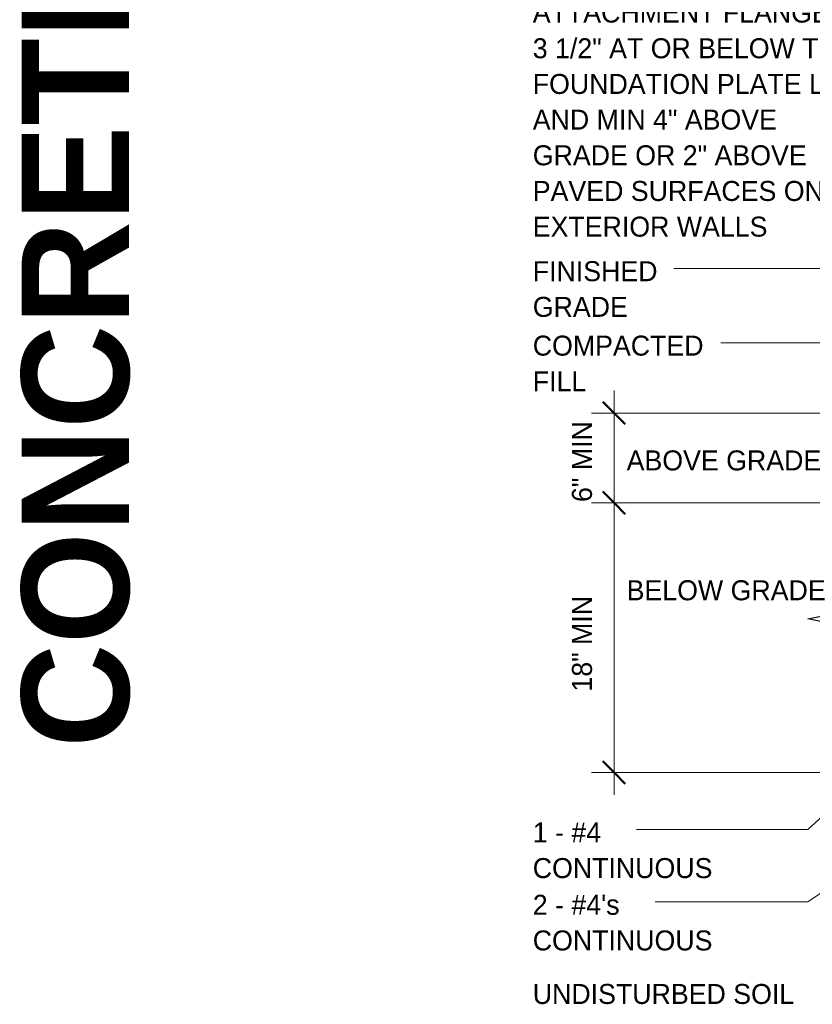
# Model space of a CAD drawing. Header units: inches. Extents: x 185 to 1314, y -40 to 187.
# Tile 15 of 28: x 884 to 937, y -32 to 33. Entities that reach past the tile are written whole.
import ezdxf

# ---------------------------------------------------------------- set-up
doc = ezdxf.new("R2010")
doc.units = ezdxf.units.IN
doc.header["$MEASUREMENT"] = 0
doc.layers.add('A-ANNO-DIMS', color=1, linetype='Continuous')
for name, color, linetype, lineweight in [('A-ANNO-DIMS-16', 1, 'Continuous', 9), ('A-ANNO-TEXT', 2, 'Continuous', 9), ('A-DETL-GENF', 3, 'Continuous', 9)]:
    doc.layers.add(name, color=color, linetype=linetype, lineweight=lineweight)
doc.dimstyles.new('Linear_-_3_32__SBT_INCH_INCREM', dxfattribs={"dimscale": 12, "dimtxt": 0.125, "dimasz": 0.18, "dimexe": 0.125, "dimexo": 0.005208, "dimgap": 0.083333, "dimtad": 1, "dimtoh": 1, "dimdec": 0, "dimzin": 1, "dimdsep": 46, "dimlunit": 5, "dimtxsty": 'Standard', "dimtsz": 0.088388, "dimcen": 0.09, "dimdle": 0.125, "dimazin": 0, "dimtfac": 1, "dimtdec": 0, "dimtmove": 0, "dimatfit": 3, "dimfxl": 0, "dimtvp": 1, "dimtolj": 1, "dimtzin": 0, "dimarcsym": 0})

# ---------------------------------------------------------------- blocks, each defined once
blk = doc.blocks.new('Break Line1 - B_OF_SHINGLE3')
at = {"layer": 'A-DETL-GENF', "lineweight": 30}
for p, q in [((0.5, 2.5), (-0.5, -2.5)), ((1, 0), (0.5, 2.5)), ((-1, 0), (-10.857, 0)), ((-0.5, -2.5), (-1, 0)), ((10.242, 0), (1, 0))]:
    blk.add_line(p, q, dxfattribs=at)
blk = doc.blocks.new('DIMBLOCK58-TYPI_OF_SHINGLE0')
at = {"layer": 'A-ANNO-DIMS-16'}
for p, q in [((923.436, -18.5), (923.436, 2.5)), ((952.869, 1), (921.936, 1)), ((923.436, 1), (952.869, 1)), ((948.869, -17), (921.936, -17)), ((923.436, -17), (948.869, -17))]:
    blk.add_line(p, q, dxfattribs=at)
at = {"layer": 'A-ANNO-DIMS-16', "lineweight": 50}
for p, q in [((923.436, 1), (922.686, 1.75)), ((923.436, 1), (924.186, 0.25)), ((923.436, -17), (922.686, -16.25)), ((923.436, -17), (924.186, -17.75))]:
    blk.add_line(p, q, dxfattribs=at)
at = {"layer": 'A-ANNO-DIMS-16', "color": 0, "insert": (920.625, -11.595), "char_height": 1.33411, "width": 8.62857, "attachment_point": 1, "rotation": 90, "line_spacing_factor": 1.070803}
blk.add_mtext('\\fStylus BT|b0|i0|c0|p34|;18" MIN', dxfattribs=at)
blk = doc.blocks.new('DIMBLOCK59-TYPI_OF_SHINGLE0')
at = {"layer": 'A-ANNO-DIMS-16'}
for p, q in [((923.436, 1), (923.436, 8.5)), ((952.869, 7), (921.936, 7)), ((923.436, 7), (952.869, 7)), ((952.869, 1), (921.936, 1)), ((923.436, 1), (952.869, 1))]:
    blk.add_line(p, q, dxfattribs=at)
at = {"layer": 'A-ANNO-DIMS-16', "lineweight": 50}
for p, q in [((923.436, 7), (922.686, 7.75)), ((923.436, 7), (924.186, 6.25)), ((923.436, 1), (922.686, 1.75)), ((923.436, 1), (924.186, 0.25))]:
    blk.add_line(p, q, dxfattribs=at)
at = {"layer": 'A-ANNO-DIMS-16', "color": 0, "insert": (920.625, 1.059), "char_height": 1.33411, "width": 7.05714, "attachment_point": 1, "rotation": 90, "line_spacing_factor": 1.070803}
blk.add_mtext('\\fStylus BT|b0|i0|c0|p34|;6" MIN', dxfattribs=at)

msp = doc.modelspace()

# ---------------------------------------------------------------- linework, layer by layer
at = {"layer": 'A-ANNO-TEXT', "color": 7}
for p, q in [((932.54057601, 16.65490184), (927.43450181, 16.65490184)), ((944.07145352, 16.65490184), (932.54057601, 16.65490184)), ((932.54057601, 11.68615184), (930.56950181, 11.68615184)), ((944.07145352, 11.68615184), (932.54057601, 11.68615184)), ((959.28169769, 0.30556395), (936.37771631, -20.81086268)), ((955.06777478, -12.80133113), (936.37771631, -25.64197118)), ((936.1246914, -20.81086268), (924.92950181, -20.81086268)), ((936.37771631, -20.81086268), (936.1246914, -20.81086268)), ((932.54057601, -25.64197118), (926.17450181, -25.64197118)), ((936.37771631, -25.64197118), (932.54057601, -25.64197118))]:
    msp.add_line(p, q, dxfattribs=at)

# ---------------------------------------------------------------- block references
at = {"layer": 'A-DETL-GENF', "rotation": 270.0000000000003}
msp.add_blockref('Break Line1 - B_OF_SHINGLE3', (938.86949599, -7.25024803), dxfattribs=at)

# ---------------------------------------------------------------- texts
at = {"layer": 'A-ANNO-TEXT', "color": 253, "insert": (883.89283098, -15.33955932), "char_height": 7.1651090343, "width": 203.232, "attachment_point": 1, "rotation": 90, "line_spacing_factor": 1.063354}
msp.add_mtext('\\fStylus BT|b1|i0|c0|p34|;CONCRETE & ICCF WALL & FRAMING', dxfattribs=at)
at = {"layer": 'A-ANNO-TEXT', "color": 7, "char_height": 1.3341121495, "attachment_point": 1, "line_spacing_factor": 1.070803}
for s, insert, width in [('\\fStylus BT|b0|i0|c0|p34|;PROVIDE A MINIMUM 26\\PGA CORROSION\\PRESISTANT WEEP SCREED\\PWITH A MIN VERTICAL\\PATTACHMENT FLANGE OF\\P3 1/2" AT OR BELOW THE\\PFOUNDATION PLATE LINE\\PAND MIN 4" ABOVE\\PGRADE OR 2" ABOVE\\PPAVED SURFACES ON ALL\\PEXTERIOR WALLS', (918.00950181, 43.92338087), 27.576), ('\\fStylus BT|b0|i0|c0|p34|;FINISHED\\PGRADE', (918.00950181, 17.13425208), 9.774), ('\\fStylus BT|b0|i0|c0|p34|;COMPACTED\\PFILL', (918.00950181, 12.16550208), 13.536), ('\\fStylus BT|b0|i0|c0|p34|;ABOVE GRADE', (924.27515398, 4.50297275), 15.48), ('\\fStylus BT|b0|i0|c0|p34|;BELOW GRADE', (924.27515398, -4.16708621), 15.48), ('\\fStylus BT|b0|i0|c0|p34|;1 - #4\\PCONTINUOUS', (918.00950181, -20.33151243), 14.454), ("\\fStylus BT|b0|i0|c0|p34|;2 - #4's\\PCONTINUOUS", (918.00950181, -25.16262094), 14.454), ('\\fStylus BT|b0|i0|c0|p34|;UNDISTURBED SOIL', (918.00950181, -31.11594342), 20.898)]:
    msp.add_mtext(s, dxfattribs=dict(at, insert=insert, width=width))

# ---------------------------------------------------------------- dimensions: what is measured, and where the dimension line sits
at = {"layer": 'A-ANNO-DIMS', "lineweight": 9}
for base, p1, p2, picture, middle in [((923.43575879, 6.99975197), (953.86949599, 0.99975197), (953.86949599, 6.99975197), 'DIMBLOCK59-TYPI_OF_SHINGLE0', (926.93575879, 10.87107232)), ((923.43575879, 0.99975197), (949.86949599, -17.00024803), (953.86949599, 0.99975197), 'DIMBLOCK58-TYPI_OF_SHINGLE0', (921.68575879, -8.00024803))]:
    dim = msp.add_linear_dim(base=base, p1=p1, p2=p2, angle=90, dimstyle='Linear_-_3_32__SBT_INCH_INCREM', override={"dimpost": '<>MIN'}, dxfattribs=at)
    dim.commit()
    dim.dimension.update_dxf_attribs({"geometry": picture, "text_midpoint": middle})

doc.saveas('drawing.dxf')
